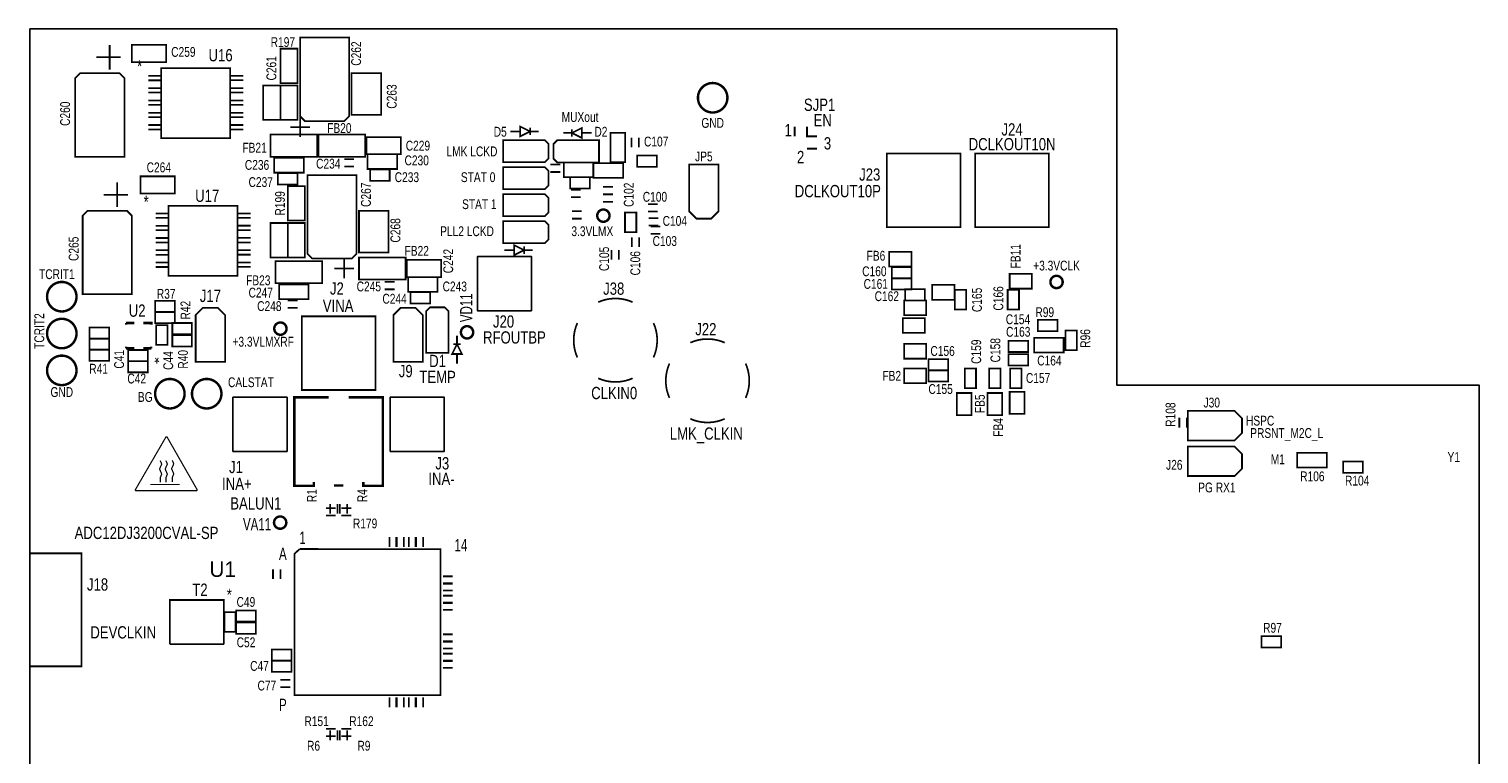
# Model space of a CAD drawing. Extents: x -188 to 5720, y -871 to 5940.
# Tile 3 of 3: x -184 to 5720, y 2988 to 5940. Entities that reach past the tile are written whole.
import ezdxf
from ezdxf.enums import TextEntityAlignment as Align

# ---------------------------------------------------------------- set-up
doc = ezdxf.new("R2010")
doc.units = 0
for name, color, linetype in [('BG_DESIGN_OUTLINE', 7, 'CONTINUOUS'), ('BG_LOGO', 20, 'CONTINUOUS'), ('BG_OUTLINE', 212, 'CONTINUOUS'), ('PG_SILKSCREEN_TOP', 92, 'CONTINUOUS'), ('RD_SILKSCREEN_TOP', 142, 'CONTINUOUS')]:
    doc.layers.add(name, color=color, linetype=linetype)

msp = doc.modelspace()

# ---------------------------------------------------------------- linework, layer by layer
at = {"layer": 'BG_DESIGN_OUTLINE'}
msp.add_lwpolyline([(5720, 1790), (5720, 4490), (4245, 4490), (4245, 5940), (-180, 5940), (-180, 4490), (-180, 1790), (-180, -245), (4245, -245), (4245, 1790)], close=True, dxfattribs=at)
at = {"layer": 'BG_LOGO', "const_width": 5}
for points in [[(250.91, 4060.48), (498.91, 4060.48), (500.91, 4062.48), (500.91, 4064.48), (378.91, 4277.98, 0.515526), (373.91, 4278.48), (249.41, 4063.98, 0.502186), (250.91, 4060.48)], [(399.91, 4095.48), (399.91, 4114.48), (405.74, 4128.09, 0.203619), (405.74, 4128.87), (396.91, 4149.48), (405.73, 4169.08, 0.20863), (405.74, 4169.88), (399.91, 4183.48)]]:
    msp.add_lwpolyline(points, format="xyb", dxfattribs=at)
for points in [[(350.91, 4094.48), (350.91, 4113.48), (356.91, 4127.48), (347.91, 4148.48), (356.91, 4168.48), (350.91, 4182.48)], [(373.91, 4094.48), (373.91, 4113.48), (379.91, 4127.48), (370.91, 4148.48), (379.91, 4168.48), (373.91, 4182.48)], [(310.91, 4085.48), (429.91, 4085.48)]]:
    msp.add_lwpolyline(points, dxfattribs=at)
at = {"layer": 'BG_OUTLINE'}
for points in [[(4245, 5940), (-180, 5940), (-180, 4490)], [(4245, 4490), (4245, 5940)], [(-180, 4490), (-180, 1790)], [(4245, 4490), (5720, 4490)], [(5720, 1790), (5720, 4490)]]:
    msp.add_lwpolyline(points, dxfattribs=at)
at = {"layer": 'PG_SILKSCREEN_TOP'}
for points, const_width in [([(920, 5905), (920, 5585), (940, 5565), (1100, 5565), (1120, 5585), (1120, 5905), (920, 5905)], 7), ([(145, 5875), (145, 5775)], 7), ([(305, 5805), (235, 5805), (235, 5875), (375, 5875), (375, 5805), (305, 5805)], 7), ([(910, 5790), (910, 5720), (840, 5720), (840, 5860), (910, 5860), (910, 5790)], 7), ([(190, 5825), (90, 5825)], 7), ([(205, 5420), (205, 5740), (185, 5760), (25, 5760), (5, 5740), (5, 5420), (205, 5420)], 7), ([(356, 5749), (302, 5749)], 7), ([(302, 5731), (356, 5731)], 7), ([(355, 5780), (635, 5780), (635, 5495), (355, 5495), (355, 5780)], 7), ([(689, 5749.12), (633.46, 5749.12)], 7), ([(633.46, 5731.12), (689, 5731.12)], 7), ([(1130, 5590), (1250, 5590), (1250, 5760), (1130, 5760), (1130, 5590)], 7), ([(356, 5699), (302, 5699)], 7), ([(302, 5681), (356, 5681)], 7), ([(689, 5699.12), (633.46, 5699.12)], 7), ([(633.46, 5681.12), (689, 5681.12)], 7), ([(840, 5640), (840, 5570), (770, 5570), (770, 5710), (840, 5710), (840, 5640)], 7), ([(910, 5640), (910, 5570), (840, 5570), (840, 5710), (910, 5710), (910, 5640)], 7), ([(356, 5649), (302, 5649)], 7), ([(302, 5631), (356, 5631)], 7), ([(689, 5649.12), (633.46, 5649.12)], 7), ([(633.46, 5631.12), (689, 5631.12)], 7), ([(356, 5599), (302, 5599)], 7), ([(302, 5581), (356, 5581)], 7), ([(356, 5549), (302, 5549)], 7), ([(689, 5599.12), (633.46, 5599.12)], 7), ([(633.46, 5581.12), (689, 5581.12)], 7), ([(689, 5549.12), (633.46, 5549.12)], 7), ([(920, 5500), (920, 5580)], 7), ([(302, 5531), (356, 5531)], 7), ([(633.46, 5531.12), (689, 5531.12)], 7), ([(800, 5420), (800, 5510), (990, 5510), (990, 5420), (800, 5420)], 7), ([(880, 5540), (960, 5540)], 7), ([(1185, 5510), (1185, 5420), (995, 5420), (995, 5510), (1185, 5510)], 7), ([(1260, 5430), (1190, 5430), (1190, 5500), (1330, 5500), (1330, 5430), (1260, 5430)], 7), ([(1916.59, 5487.78), (1931.59, 5472.78), (1931.59, 5412.78), (1916.59, 5397.78), (1746.59, 5397.78), (1746.59, 5487.78), (1916.59, 5487.78)], 7), ([(1816.59, 5522.78), (1776.59, 5522.78)], 7), ([(1891.59, 5522.78), (1856.59, 5522.78), (1816.59, 5542.78), (1816.59, 5502.78), (1856.59, 5522.78)], 7), ([(1856.59, 5537.78), (1856.59, 5507.78)], 7), ([(1967.09, 5396.78), (1952.09, 5411.78), (1952.09, 5471.78), (1967.09, 5486.78), (2137.09, 5486.78), (2137.09, 5396.78), (1967.09, 5396.78)], 7), ([(1992.09, 5516.78), (2027.09, 5516.78), (2067.09, 5496.78), (2067.09, 5536.78), (2027.09, 5516.78)], 7), ([(2027.09, 5501.78), (2027.09, 5531.78)], 7), ([(2067.09, 5516.78), (2107.09, 5516.78)], 7), ([(2244.09, 5397.78), (2244.09, 5517.78), (2184.09, 5517.78), (2184.09, 5397.78), (2244.09, 5397.78)], 7), ([(2269.09, 5457.78), (2269.09, 5497.78)], 7), ([(2299.09, 5497.78), (2299.09, 5457.78)], 7), ([(2934.09, 5542.78), (2934.09, 5502.78)], 8), ([(3024.09, 5502.78), (2984.09, 5502.78), (2984.09, 5542.78)], 8), ([(1315, 5430), (1195, 5430), (1195, 5370), (1315, 5370), (1315, 5430)], 7), ([(2984.09, 5452.78), (3024.09, 5452.78)], 8), ([(3309.09, 5132.78), (3609.09, 5132.78), (3609.09, 5432.78), (3309.09, 5432.78), (3309.09, 5132.78)], 7), ([(3669.09, 5132.78), (3969.09, 5132.78), (3969.09, 5432.78), (3669.09, 5432.78), (3669.09, 5132.78)], 7), ([(935, 5415), (815, 5415), (815, 5355), (935, 5355), (935, 5415)], 7), ([(1100, 5410), (1140, 5410)], 7), ([(1140, 5380), (1100, 5380)], 7), ([(1916.59, 5377.78), (1931.59, 5362.78), (1931.59, 5302.78), (1916.59, 5287.78), (1746.59, 5287.78), (1746.59, 5377.78), (1916.59, 5377.78)], 7), ([(1939.09, 5387.78), (1979.09, 5387.78)], 7), ([(2114.09, 5396.78), (1994.09, 5396.78), (1994.09, 5336.78), (2114.09, 5336.78), (2114.09, 5396.78)], 7), ([(2235.09, 5393.78), (2115.09, 5393.78), (2115.09, 5333.78), (2235.09, 5333.78), (2235.09, 5393.78)], 7), ([(2373.09, 5378.78), (2293.09, 5378.78), (2293.09, 5424.78), (2373.09, 5424.78), (2373.09, 5378.78)], 7), ([(2534.09, 5167.78), (2594.09, 5167.78), (2624.09, 5197.78), (2624.09, 5387.78), (2504.09, 5387.78), (2504.09, 5197.78), (2534.09, 5167.78)], 7), ([(175, 5315), (175, 5215)], 7), ([(340, 5270), (270, 5270), (270, 5340), (410, 5340), (410, 5270), (340, 5270)], 7), ([(830, 5353), (910, 5353), (910, 5307), (830, 5307), (830, 5353)], 7), ([(950, 5345), (950, 5025), (970, 5005), (1130, 5005), (1150, 5025), (1150, 5345), (950, 5345)], 7), ([(1205, 5368), (1285, 5368), (1285, 5322), (1205, 5322), (1205, 5368)], 7), ([(1979.09, 5357.78), (1939.09, 5357.78)], 7), ([(2020.09, 5336.78), (2100.09, 5336.78), (2100.09, 5290.78), (2020.09, 5290.78), (2020.09, 5336.78)], 7), ([(220, 5265), (120, 5265)], 7), ([(940, 5230), (940, 5160), (870, 5160), (870, 5300), (940, 5300), (940, 5230)], 7), ([(1916.59, 5267.78), (1931.59, 5252.78), (1931.59, 5192.78), (1916.59, 5177.78), (1746.59, 5177.78), (1746.59, 5267.78), (1916.59, 5267.78)], 7), ([(2023.09, 5285.78), (2063.09, 5285.78)], 7), ([(2063.09, 5255.78), (2023.09, 5255.78)], 7), ([(2154.09, 5297.78), (2194.09, 5297.78)], 7), ([(2194.09, 5267.78), (2154.09, 5267.78)], 7), ([(2154.09, 5266.62), (2194.09, 5266.62)], 7), ([(235, 4860), (235, 5180), (215, 5200), (55, 5200), (35, 5180), (35, 4860), (235, 4860)], 7), ([(385, 5220), (665, 5220), (665, 4935), (385, 4935), (385, 5220)], 7), ([(1160, 5030), (1280, 5030), (1280, 5200), (1160, 5200), (1160, 5030)], 7), ([(2027.09, 5197.78), (2067.09, 5197.78)], 7), ([(2194.09, 5236.62), (2154.09, 5236.62)], 7), ([(2289.09, 5192.78), (2289.09, 5112.78), (2243.09, 5112.78), (2243.09, 5192.78), (2289.09, 5192.78)], 7), ([(2336.09, 5226.78), (2376.09, 5226.78)], 7), ([(2376.09, 5196.78), (2336.09, 5196.78)], 7), ([(386, 5189), (332, 5189)], 7), ([(332, 5171), (386, 5171)], 7), ([(386, 5139), (332, 5139)], 7), ([(719, 5189.12), (663.46, 5189.12)], 7), ([(663.46, 5171.12), (719, 5171.12)], 7), ([(719, 5139.12), (663.46, 5139.12)], 7), ([(870, 5080), (870, 5010), (800, 5010), (800, 5150), (870, 5150), (870, 5080)], 7), ([(940, 5080), (940, 5010), (870, 5010), (870, 5150), (940, 5150), (940, 5080)], 7), ([(1916.59, 5157.78), (1931.59, 5142.78), (1931.59, 5082.78), (1916.59, 5067.78), (1746.59, 5067.78), (1746.59, 5157.78), (1916.59, 5157.78)], 7), ([(2067.09, 5167.78), (2027.09, 5167.78)], 7), ([(2339.09, 5169.78), (2379.09, 5169.78)], 7), ([(2379.09, 5139.78), (2339.09, 5139.78)], 7), ([(2347.09, 5135.78), (2387.09, 5135.78)], 7), ([(332, 5121), (386, 5121)], 7), ([(386, 5089), (332, 5089)], 7), ([(663.46, 5121.12), (719, 5121.12)], 7), ([(719, 5089.12), (663.46, 5089.12)], 7), ([(2271.09, 5051.78), (2271.09, 5091.78)], 7), ([(2301.09, 5091.78), (2301.09, 5051.78)], 7), ([(2387.09, 5105.78), (2347.09, 5105.78)], 7), ([(332, 5071), (386, 5071)], 7), ([(386, 5039), (332, 5039)], 7), ([(332, 5021), (386, 5021)], 7), ([(663.46, 5071.12), (719, 5071.12)], 7), ([(719, 5039.12), (663.46, 5039.12)], 7), ([(663.46, 5021.12), (719, 5021.12)], 7), ([(1792.28, 5039.53), (1752.28, 5039.53)], 7), ([(1867.28, 5039.53), (1832.28, 5039.53), (1792.28, 5059.53), (1792.28, 5019.53), (1832.28, 5039.53)], 7), ([(1832.28, 5054.53), (1832.28, 5024.53)], 7), ([(2188.09, 5000.78), (2188.09, 5040.78)], 7), ([(2218.09, 5040.78), (2218.09, 5000.78)], 7), ([(3409.09, 5032.78), (3319.09, 5032.78), (3319.09, 4972.78), (3409.09, 4972.78), (3409.09, 5032.78)], 7), ([(386, 4989), (332, 4989)], 7), ([(332, 4971), (386, 4971)], 7), ([(719, 4989.12), (663.46, 4989.12)], 7), ([(663.46, 4971.12), (719, 4971.12)], 7), ([(820, 4905), (820, 4995), (1010, 4995), (1010, 4905), (820, 4905)], 7), ([(1060, 4965), (1140, 4965)], 7), ([(1100, 4925), (1100, 5005)], 7), ([(1350, 5010), (1350, 4920), (1160, 4920), (1160, 5010), (1350, 5010)], 7), ([(1425, 4930), (1355, 4930), (1355, 5000), (1495, 5000), (1495, 4930), (1425, 4930)], 7), ([(3329.09, 4970.78), (3409.09, 4970.78), (3409.09, 4924.78), (3329.09, 4924.78), (3329.09, 4970.78)], 7), ([(955, 4900), (835, 4900), (835, 4840), (955, 4840), (955, 4900)], 7), ([(1265, 4910), (1305, 4910)], 7), ([(1480, 4930), (1360, 4930), (1360, 4870), (1480, 4870), (1480, 4930)], 7), ([(3329.09, 4925.78), (3409.09, 4925.78), (3409.09, 4879.78), (3329.09, 4879.78), (3329.09, 4925.78)], 7), ([(3584.09, 4897.78), (3494.09, 4897.78), (3494.09, 4837.78), (3584.09, 4837.78), (3584.09, 4897.78)], 7), ([(3809.09, 4882.78), (3899.09, 4882.78), (3899.09, 4942.78), (3809.09, 4942.78), (3809.09, 4882.78)], 7), ([(1305, 4880), (1265, 4880)], 7), ([(1370, 4868), (1450, 4868), (1450, 4822), (1370, 4822), (1370, 4868)], 7), ([(3384.09, 4880.78), (3464.09, 4880.78), (3464.09, 4834.78), (3384.09, 4834.78), (3384.09, 4880.78)], 7), ([(3632.09, 4877.78), (3632.09, 4797.78), (3586.09, 4797.78), (3586.09, 4877.78), (3632.09, 4877.78)], 7), ([(3847.09, 4877.78), (3847.09, 4797.78), (3801.09, 4797.78), (3801.09, 4877.78), (3847.09, 4877.78)], 7), ([(410, 4787), (330, 4787), (330, 4833), (410, 4833), (410, 4787)], 7), ([(410, 4742), (330, 4742), (330, 4788), (410, 4788), (410, 4742)], 7), ([(585, 4805), (525, 4805), (495, 4775), (495, 4585), (615, 4585), (615, 4775), (585, 4805)], 7), ([(870, 4835), (910, 4835)], 7), ([(910, 4805), (870, 4805)], 7), ([(1390, 4805), (1330, 4805), (1300, 4775), (1300, 4585), (1420, 4585), (1420, 4775), (1390, 4805)], 7), ([(1434.04, 4791.66), (1449.04, 4806.66), (1509.04, 4806.66), (1524.04, 4791.66), (1524.04, 4621.66), (1434.04, 4621.66), (1434.04, 4791.66)], 7), ([(3379.09, 4774.78), (3469.09, 4774.78), (3469.09, 4834.78), (3379.09, 4834.78), (3379.09, 4774.78)], 7), ([(63.02, 4724.42), (143.02, 4724.42), (143.02, 4678.42), (63.02, 4678.42), (63.02, 4724.42)], 7), ([(212.04, 4736.3), (212.04, 4742.8)], 10), ([(212.04, 4742.8), (244.71, 4742.8)], 10), ([(314.4, 4736.3), (314.4, 4742.8), (281.72, 4742.8)], 10), ([(333.98, 4653.58), (333.98, 4733.58), (379.98, 4733.58), (379.98, 4653.58), (333.98, 4653.58)], 7), ([(400, 4743), (480, 4743), (480, 4697), (400, 4697), (400, 4743)], 7), ([(1226.89, 4470), (1226.89, 4770), (926.89, 4770), (926.89, 4470), (1226.89, 4470)], 7), ([(3464.09, 4762.78), (3374.09, 4762.78), (3374.09, 4702.78), (3464.09, 4702.78), (3464.09, 4762.78)], 7), ([(3924.09, 4755.78), (4004.09, 4755.78), (4004.09, 4709.78), (3924.09, 4709.78), (3924.09, 4755.78)], 7), ([(63.02, 4679.42), (143.02, 4679.42), (143.02, 4633.42), (63.02, 4633.42), (63.02, 4679.42)], 7), ([(400, 4693), (480, 4693), (480, 4647), (400, 4647), (400, 4693)], 7), ([(1559.04, 4691.66), (1559.04, 4656.66), (1539.04, 4616.66), (1579.04, 4616.66), (1559.04, 4656.66)], 7), ([(3804.09, 4670.78), (3884.09, 4670.78), (3884.09, 4624.78), (3804.09, 4624.78), (3804.09, 4670.78)], 7), ([(4029.09, 4682.78), (3909.09, 4682.78), (3909.09, 4622.78), (4029.09, 4622.78), (4029.09, 4682.78)], 7), ([(4082.09, 4712.78), (4082.09, 4632.78), (4036.09, 4632.78), (4036.09, 4712.78), (4082.09, 4712.78)], 7), ([(63.02, 4634.42), (143.02, 4634.42), (143.02, 4588.42), (63.02, 4588.42), (63.02, 4634.42)], 7), ([(212.04, 4646.34), (212.04, 4639.85)], 10), ([(212.04, 4639.85), (244.71, 4639.85)], 10), ([(300, 4587), (220, 4587), (220, 4633), (300, 4633), (300, 4587)], 7), ([(314.2, 4639.85), (281.52, 4639.85)], 10), ([(314.2, 4646.34), (314.2, 4639.85)], 10), ([(1544.04, 4656.66), (1574.04, 4656.66)], 7), ([(1559.04, 4616.66), (1559.04, 4576.66)], 7), ([(3469.09, 4657.78), (3379.09, 4657.78), (3379.09, 4597.78), (3469.09, 4597.78), (3469.09, 4657.78)], 7), ([(3884.09, 4569.78), (3804.09, 4569.78), (3804.09, 4615.78), (3884.09, 4615.78), (3884.09, 4569.78)], 7), ([(300, 4542), (220, 4542), (220, 4588), (300, 4588), (300, 4542)], 7), ([(3469.09, 4557.78), (3379.09, 4557.78), (3379.09, 4497.78), (3469.09, 4497.78), (3469.09, 4557.78)], 7), ([(3559.09, 4549.78), (3479.09, 4549.78), (3479.09, 4595.78), (3559.09, 4595.78), (3559.09, 4549.78)], 7), ([(3559.09, 4504.78), (3479.09, 4504.78), (3479.09, 4550.78), (3559.09, 4550.78), (3559.09, 4504.78)], 7), ([(3626.09, 4477.78), (3626.09, 4557.78), (3672.09, 4557.78), (3672.09, 4477.78), (3626.09, 4477.78)], 7), ([(3726.09, 4477.78), (3726.09, 4557.78), (3772.09, 4557.78), (3772.09, 4477.78), (3726.09, 4477.78)], 7), ([(3811.09, 4477.78), (3811.09, 4557.78), (3857.09, 4557.78), (3857.09, 4477.78), (3811.09, 4477.78)], 7), ([(1035.89, 4440), (896.89, 4440), (896.89, 4080), (975.89, 4080), (975.89, 4096)], 10), ([(1117.89, 4440), (1256.89, 4440), (1256.89, 4080), (1177.89, 4080), (1177.89, 4096)], 10), ([(3594.09, 4457.78), (3594.09, 4367.78), (3654.09, 4367.78), (3654.09, 4457.78), (3594.09, 4457.78)], 7), ([(3719.09, 4457.78), (3719.09, 4367.78), (3779.09, 4367.78), (3779.09, 4457.78), (3719.09, 4457.78)], 7), ([(3809.09, 4462.78), (3809.09, 4372.78), (3869.09, 4372.78), (3869.09, 4462.78), (3809.09, 4462.78)], 7), ([(4755, 4295), (4755, 4355), (4725, 4385), (4535, 4385), (4535, 4265), (4725, 4265), (4755, 4295)], 7), ([(4500, 4317), (4500, 4357)], 7), ([(4530, 4357), (4530, 4317)], 7), ([(4755, 4150), (4755, 4210), (4725, 4240), (4535, 4240), (4535, 4120), (4725, 4120), (4755, 4150)], 7), ([(4980, 4154), (5100, 4154), (5100, 4214), (4980, 4214), (4980, 4154)], 7), ([(5247, 4133), (5167, 4133), (5167, 4179), (5247, 4179), (5247, 4133)], 7), ([(1057.89, 4081), (1095.89, 4081)], 10), ([(1025.2, 3989), (1065.2, 3989)], 7), ([(1065.2, 3959), (1025.2, 3959)], 7), ([(1042.2, 3966), (1042.2, 4006)], 7), ([(1072.2, 4006), (1072.2, 3966)], 7), ([(1081.58, 3966), (1081.58, 4006)], 7), ([(1088.58, 3989), (1128.58, 3989)], 7), ([(1128.58, 3959), (1088.58, 3959)], 7), ([(1111.58, 4006), (1111.58, 3966)], 7), ([(1284.11, 3831.5), (1284.11, 3871.5)], 7), ([(1312.11, 3831.5), (1312.11, 3871.5)], 7), ([(1314.11, 3871.5), (1314.11, 3831.5)], 7), ([(1342.11, 3871.5), (1342.11, 3831.5)], 7), ([(1362.85, 3831.5), (1362.85, 3871.5)], 7), ([(1390.85, 3831.5), (1390.85, 3871.5)], 7), ([(1392.85, 3871.5), (1392.85, 3831.5)], 7), ([(1420.85, 3871.5), (1420.85, 3831.5)], 7), ([(-180, 3345), (30, 3345), (30, 3805), (-180, 3805)], 7), ([(918.23, 3822.24), (896.97, 3802.95), (896.97, 3227.36), (1492.24, 3227.36), (1492.24, 3822.24), (918.62, 3822.64)], 7), ([(810, 3700), (810, 3740)], 7), ([(840, 3740), (840, 3700)], 7), ([(1501.5, 3711.47), (1541.5, 3711.47)], 7), ([(1501.5, 3683.49), (1541.5, 3683.49)], 7), ([(1541.5, 3681.47), (1501.5, 3681.47)], 7), ([(610, 3435), (610, 3615), (390, 3615), (390, 3435)], 7), ([(1541.5, 3653.49), (1501.5, 3653.49)], 7), ([(1501.5, 3632.73), (1541.5, 3632.73)], 7), ([(1501.5, 3604.75), (1541.5, 3604.75)], 7), ([(1541.5, 3602.73), (1501.5, 3602.73)], 7), ([(612, 3485), (612, 3565), (658, 3565), (658, 3485), (612, 3485)], 7), ([(660, 3572.75), (740, 3572.75), (740, 3526.75), (660, 3526.75), (660, 3572.75)], 7), ([(1541.5, 3574.75), (1501.5, 3574.75)], 7), ([(659.99, 3523.31), (739.99, 3523.31), (739.99, 3477.31), (659.99, 3477.31), (659.99, 3523.31)], 7), ([(390, 3435), (610, 3435)], 7), ([(1501.49, 3475.25), (1541.49, 3475.25)], 7), ([(1501.49, 3447.27), (1541.49, 3447.27)], 7), ([(1541.49, 3445.25), (1501.49, 3445.25)], 7), ([(4835, 3468), (4915, 3468), (4915, 3422), (4835, 3422), (4835, 3468)], 7), ([(805, 3413.02), (885, 3413.02), (885, 3367.02), (805, 3367.02), (805, 3413.02)], 7), ([(805, 3368.02), (885, 3368.02), (885, 3322.02), (805, 3322.02), (805, 3368.02)], 7), ([(1541.49, 3417.27), (1501.49, 3417.27)], 7), ([(1501.49, 3396.51), (1541.49, 3396.51)], 7), ([(1501.49, 3368.53), (1541.49, 3368.53)], 7), ([(1541.49, 3366.51), (1501.49, 3366.51)], 7), ([(1541.49, 3338.53), (1501.49, 3338.53)], 7), ([(840, 3290), (880, 3290)], 7), ([(880, 3260), (840, 3260)], 7), ([(1284.11, 3178.5), (1284.11, 3218.5)], 7), ([(1312.11, 3178.5), (1312.11, 3218.5)], 7), ([(1314.11, 3218.5), (1314.11, 3178.5)], 7), ([(1342.11, 3218.5), (1342.11, 3178.5)], 7), ([(1362.85, 3178.5), (1362.85, 3218.5)], 7), ([(1390.85, 3178.5), (1390.85, 3218.5)], 7), ([(1392.85, 3218.5), (1392.85, 3178.5)], 7), ([(1420.85, 3218.5), (1420.85, 3178.5)], 7), ([(1025.29, 3091), (1065.29, 3091)], 7), ([(1042.29, 3044), (1042.29, 3084)], 7), ([(1072.29, 3084), (1072.29, 3044)], 7), ([(1081.58, 3044), (1081.58, 3084)], 7), ([(1088.58, 3091), (1128.58, 3091)], 7), ([(1111.58, 3084), (1111.58, 3044)], 7), ([(1065.29, 3061), (1025.29, 3061)], 7), ([(1128.58, 3061), (1088.58, 3061)], 7)]:
    msp.add_lwpolyline(points, dxfattribs=dict(at, const_width=const_width))
for points, const_width in [([(2660, 5660, 1), (2540, 5660, 1), (2660, 5660)], 10), ([(2180, 5180, 1), (2130, 5180, 1), (2180, 5180)], 10), ([(10, 4850, 1), (-110, 4850, 1), (10, 4850)], 10), ([(4025, 4910, 1), (3975, 4910, 1), (4025, 4910)], 10), ([(2274.09, 4827.78, 0.21429), (2134.09, 4827.78)], 7), ([(10, 4700, 1), (-110, 4700, 1), (10, 4700)], 10), ([(865, 4720, 1), (815, 4720, 1), (865, 4720)], 10), ([(1625, 4705, 1), (1575, 4705, 1), (1625, 4705)], 10), ([(2049.09, 4742.78, 0.21429), (2049.09, 4602.78)], 7), ([(2359.09, 4602.78, 0.21429), (2359.09, 4742.78)], 7), ([(2649.09, 4662.78, 0.21429), (2509.09, 4662.78)], 7), ([(10, 4550, 1), (-110, 4550, 1), (10, 4550)], 10), ([(2424.09, 4577.78, 0.21429), (2424.09, 4437.78)], 7), ([(2734.09, 4437.78, 0.21429), (2734.09, 4577.78)], 7), ([(450, 4455, 1), (330, 4455, 1), (450, 4455)], 10), ([(600, 4455, 1), (480, 4455, 1), (600, 4455)], 10), ([(2134.09, 4517.78, 0.21429), (2274.09, 4517.78)], 7), ([(2509.09, 4352.78, 0.21429), (2649.09, 4352.78)], 7), ([(864.07, 3930.2, 1), (814.07, 3930.2, 1), (864.07, 3930.2)], 10)]:
    msp.add_lwpolyline(points, format="xyb", dxfattribs=dict(at, const_width=const_width))
for points in [[(1862.67, 4792.54), (1642.19, 4792.54), (1642.19, 5013.02), (1862.67, 5013.02)], [(646.65, 4219.76), (646.65, 4440.24), (867.13, 4440.24), (867.13, 4219.76)], [(1286.65, 4219.76), (1286.65, 4440.24), (1507.13, 4440.24), (1507.13, 4219.76)]]:
    msp.add_lwpolyline(points, close=True, dxfattribs=at)

# ---------------------------------------------------------------- texts
at = {"layer": 'PG_SILKSCREEN_TOP', "text_generation_flag": 2, "width": 0.8}
for p in [(277.5, 5763.33), (304, 5211)]:
    msp.add_text('*', height=50, dxfattribs=at).set_placement(p)
at = {"layer": 'PG_SILKSCREEN_TOP'}
for s, height, width, p in [('MUXout', 40, 0.775, (2060, 5561.66)), ('GND', 40, 0.775, (2600, 5537.67)), ('DCLKOUT10N', 50, 0.8, (3819.09, 5446.11)), ('LMK LCKD', 40, 0.775, (1620, 5421.67)), ('STAT 0', 40, 0.775, (1645, 5316.66)), ('DCLKOUT10P', 50, 0.8, (3109.51, 5254.95)), ('STAT 1', 40, 0.775, (1650, 5206.67)), ('PLL2 LCKD', 40, 0.775, (1600, 5096.67)), ('3.3VLMX', 40, 0.775, (2110, 5096.67)), ('TCRIT1', 40, 0.775, (-70, 4921.67)), ('+3.3VCLK', 40, 0.775, (4000, 4956.67)), ('VINA', 50, 0.8, (1075, 4788.33)), ('+3.3VLMXRF', 40, 0.775, (770, 4646.66)), ('TEMP', 50, 0.8, (1480, 4498.33)), ('CALSTAT', 40, 0.775, (720, 4481.67)), ('GND', 40, 0.775, (-50, 4441.67)), ('BG', 40, 0.775, (290, 4421.67)), ('CLKIN0', 50, 0.8, (2199.09, 4432.78)), ('LMK_CLKIN', 50, 0.8, (2574.09, 4267.78)), ('HSPC', 40, 0.775, (4828.92, 4325.31)), ('PRSNT_M2C_L', 40, 0.775, (4937.13, 4274.93)), ('PG RX1', 40, 0.775, (4652.83, 4053.19)), ('VA11', 50, 0.7, (745, 3898.33)), ('1', 50, 0.7, (930, 3843.33)), ('14', 50, 0.7, (1575, 3813.33)), ('A', 50, 0.7, (850, 3778.33)), ('*', 50, 0.8, (632, 3611.13)), ('DEVCLKIN', 50, 0.8, (200, 3458.33)), ('P', 50, 0.7, (850, 3163.33))]:
    msp.add_text(s, height=height, dxfattribs=dict(at, width=width)).set_placement(p, align=Align.CENTER)
for s, height, width, p in [('1', 50, 0.8, (2892.5, 5503.33)), ('EN', 50, 0.8, (3010.87, 5544.13)), ('3', 50, 0.8, (3052.64, 5449.42)), ('2', 50, 0.8, (2943.2, 5393.68)), ('RFOUTBP', 50, 0.8, (1665.09, 4659.11)), ('M1', 40, 0.775, (4872.21, 4167.87)), ('Y1', 40, 0.775, (5591.94, 4177.27)), ('INA-', 50, 0.8, (1442.5, 4083.33)), ('INA+', 50, 0.8, (602.5, 4063.33))]:
    msp.add_text(s, height=height, dxfattribs=dict(at, width=width)).set_placement(p)
for s, height, width, p in [('VD11', 50, 0.7, (1621.67, 4805)), ('TCRIT2', 40, 0.775, (-121.67, 4710))]:
    msp.add_text(s, height=height, rotation=90, dxfattribs=dict(at, width=width)).set_placement(p, align=Align.CENTER)
at = {"layer": 'PG_SILKSCREEN_TOP', "width": 0.8}
msp.add_text('*', height=50, rotation=180, dxfattribs=at).set_placement((347.5, 4626.67))
at = {"layer": 'RD_SILKSCREEN_TOP'}
for s, height, width, p in [('R197', 40, 0.775, (850, 5866.66)), ('C259', 40, 0.775, (445, 5826.67)), ('FB20', 40, 0.775, (1080, 5516.67)), ('J24', 50, 0.8, (3819.09, 5506.11)), ('D5', 40, 0.775, (1735, 5501.67)), ('D2', 40, 0.775, (2145, 5501.66)), ('C107', 40, 0.775, (2370, 5461.66)), ('FB21', 40, 0.775, (735, 5436.66)), ('C229', 40, 0.775, (1400, 5445)), ('JP5', 40, 0.775, (2564.09, 5401.11)), ('C264', 40, 0.775, (345, 5356.67)), ('C236', 40, 0.775, (745, 5366.67)), ('C234', 40, 0.775, (1035, 5371.66)), ('C230', 40, 0.775, (1395, 5385)), ('J23', 50, 0.8, (3239.49, 5322.39)), ('C237', 40, 0.775, (760, 5296.67)), ('C233', 40, 0.775, (1355, 5316.67)), ('C100', 40, 0.775, (2365, 5236.67)), ('C104', 40, 0.775, (2445.89, 5138.57)), ('C103', 40, 0.775, (2405, 5056.67)), ('FB22', 40, 0.775, (1395, 5016.67)), ('FB6', 40, 0.775, (3264.81, 4996.83)), ('C160', 40, 0.775, (3258.36, 4933.48)), ('FB23', 40, 0.775, (750, 4896.67)), ('J2', 50, 0.8, (1070, 4858.33)), ('C245', 40, 0.775, (1200, 4871.66)), ('C243', 40, 0.775, (1550, 4871.67)), ('C161', 40, 0.775, (3264.09, 4882.03)), ('R37', 40, 0.775, (375, 4841.66)), ('J17', 50, 0.8, (555, 4828.33)), ('C247', 40, 0.775, (760, 4846.66)), ('C244', 40, 0.775, (1305, 4821.67)), ('C162', 40, 0.775, (3309, 4832)), ('C248', 40, 0.775, (795, 4791.67)), ('R99', 40, 0.775, (3952, 4767)), ('C154', 40, 0.775, (3843, 4738)), ('C163', 40, 0.775, (3844, 4687)), ('D1', 50, 0.8, (1480, 4563.33)), ('C156', 40, 0.775, (3536, 4609)), ('C164', 40, 0.775, (3971, 4570)), ('R41', 40, 0.775, (100, 4536.66)), ('J9', 50, 0.8, (1350.44, 4522.27)), ('FB2', 40, 0.775, (3329.09, 4507.78)), ('C42', 40, 0.775, (255, 4496.67)), ('C155', 40, 0.775, (3528, 4454)), ('C157', 40, 0.775, (3925, 4499)), ('J30', 40, 0.775, (4632, 4399)), ('J26', 40, 0.775, (4479.41, 4145.39)), ('R106', 40, 0.775, (5041.55, 4098.59)), ('R104', 40, 0.775, (5224, 4081)), ('BALUN1', 50, 0.8, (740, 3983.33)), ('ADC12DJ3200CVAL-SP', 50, 0.8, (295, 3863.33)), ('R179', 40, 0.775, (1185, 3906.67)), ('T2', 50, 0.8, (512.53, 3631.96)), ('C49', 40, 0.775, (699.66, 3587.17)), ('R97', 40, 0.775, (4879.08, 3481.75)), ('C52', 40, 0.775, (700.02, 3422.8)), ('C47', 40, 0.775, (755, 3326.67)), ('C77', 40, 0.775, (785, 3246.67)), ('R151', 40, 0.775, (987.4, 3101.66)), ('R162', 40, 0.775, (1170, 3101.67)), ('R6', 40, 0.775, (975, 3001.67)), ('R9', 40, 0.775, (1180, 3001.67))]:
    msp.add_text(s, height=height, dxfattribs=dict(at, width=width)).set_placement(p, align=Align.CENTER)
at = {"layer": 'RD_SILKSCREEN_TOP', "width": 0.8}
for s, p in [('U16', (547.5, 5808.33)), ('SJP1', (2971.38, 5606.52)), ('U17', (493, 5236)), ('J38', (2154.09, 4857.78)), ('U2', (222.5, 4768.33)), ('J20', (1705.5, 4724)), ('J22', (2529.09, 4692.78)), ('J3', (1471.03, 4146.67)), ('J1', (631.03, 4131.67)), ('J18', (52.5, 3653.33))]:
    msp.add_text(s, height=50, dxfattribs=at).set_placement(p)
at = {"layer": 'RD_SILKSCREEN_TOP', "width": 0.775}
for s, p in [('C262', (1168.34, 5840)), ('C261', (823.34, 5780)), ('C263', (1313.34, 5665)), ('C260', (-16.66, 5595)), ('R199', (858.34, 5230)), ('C267', (1208.34, 5265)), ('C102', (2278.34, 5265)), ('C268', (1328.34, 5120)), ('C265', (18.34, 5045)), ('C242', (1543.33, 4995)), ('C105', (2178.14, 5003.95)), ('C106', (2304.91, 4986.22)), ('FB11', (3853.33, 5015)), ('C165', (3696, 4837)), ('C166', (3783, 4843)), ('R42', (473.34, 4795)), ('C159', (3693, 4626)), ('C158', (3771, 4632)), ('R96', (4137, 4680)), ('C41', (203.34, 4595)), ('C44', (403.34, 4590)), ('R40', (463.34, 4595)), ('FB5', (3708, 4414)), ('R108', (4484, 4370)), ('FB4', (3782.65, 4317.77)), ('R1', (988.34, 4040)), ('R4', (1193.34, 4040))]:
    msp.add_text(s, height=40, rotation=90, dxfattribs=at).set_placement(p, align=Align.CENTER)
at = {"layer": 'RD_SILKSCREEN_TOP'}
msp.add_text('U1', height=63, dxfattribs=at).set_placement((605, 3709), align=Align.CENTER)

doc.saveas('drawing.dxf')
